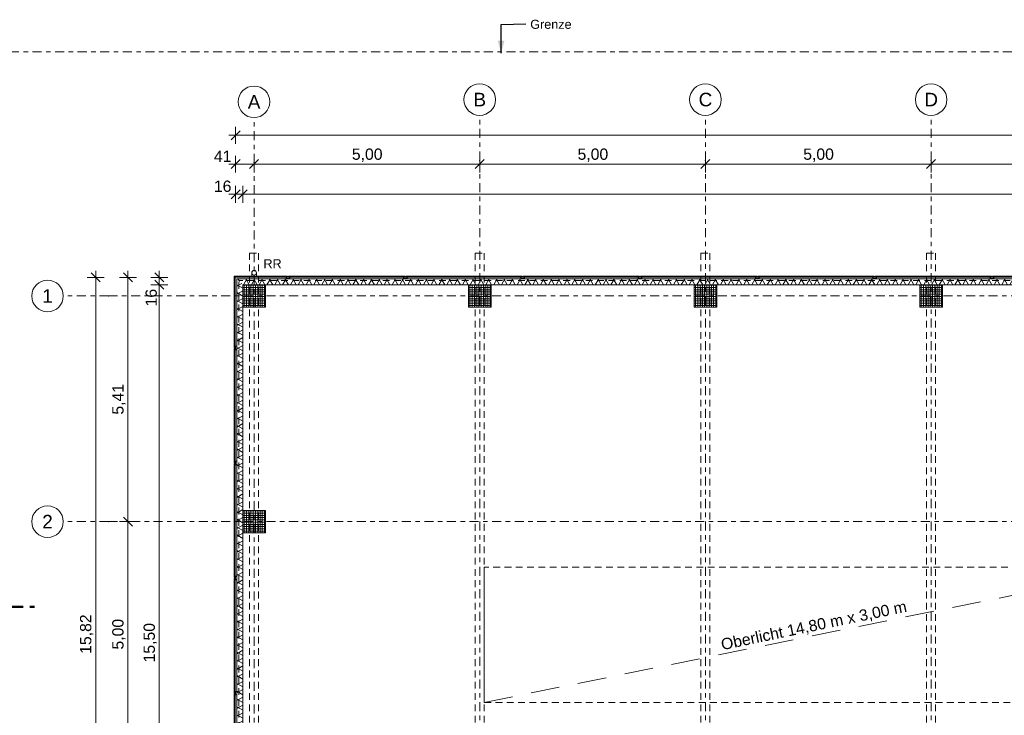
# Model space of a CAD drawing. Header units: metres. Extents: x -167 to 233, y -155 to 122.
# Tile 7 of 176: x 13 to 34, y 34 to 50. Entities that reach past the tile are written whole.
import ezdxf
from ezdxf.enums import TextEntityAlignment as Align

# ---------------------------------------------------------------- set-up
doc = ezdxf.new("R2010")
doc.units = ezdxf.units.M
doc.header["$MEASUREMENT"] = 0
for name, pattern in [('Achse', [0.4, 0.2, -0.1, 0, -0.1]), ('Raster', [0.4, 0.2, -0.1, 0, -0.1]), ('Schnittlinie', [0.6, 0.3, -0.15, 0, -0.15]), ('Strichlinie eng', [0.23, 0.15, -0.08]), ('Strichlinie weit', [1.058333, 0.635, -0.423333]), ('Strichlinie_ eng', [0.23, 0.15, -0.08]), ('Untersicht', [0.2, 0.15, -0.05])]:
    doc.linetypes.add(name, pattern=pattern)
for name, color, linetype in [('10 Fassade', 7, 'Continuous'), ('10 Stütze', 7, 'Continuous'), ('10 Wand außen', 7, 'Continuous'), ('20 Träger', 7, 'Continuous'), ('30 Dachentwässerung', 7, 'Continuous'), ('30 Dachfenster', 7, 'Continuous'), ('60 Grenzen', 7, 'Continuous'), ('70 Kanal', 7, 'Continuous'), ('90 Achsraster', 7, 'Continuous'), ('90 Allgemein Beschriftung', 7, 'Continuous'), ('94 Genehmigungsplanung Bemaßung', 7, 'Continuous'), ('98 Schnitt Marker', 7, 'Continuous')]:
    doc.layers.add(name, color=color, linetype=linetype)
doc.styles.add('ERSTELLTER_STIL_1', font='arial.ttf')
doc.styles.add('ERSTELLTER_STIL_2', font='arial.ttf')
doc.styles.add('ERSTELLTER_STIL_3', font='ARIALUNI.ttf')
doc.dimstyles.new('ERSTELLTER_STIL__1', dxfattribs={"dimtxt": 0.25, "dimasz": 0.19, "dimexe": 0.18, "dimexo": 0.1, "dimgap": 0, "dimtad": 1, "dimtih": 1, "dimtoh": 1, "dimzin": 0, "dimdsep": 46, "dimtxsty": 'ERSTELLTER_STIL_1', "dimblk": 'ARROWHEAD_6', "dimblk1": 'ARROWHEAD_6', "dimblk2": 'ARROWHEAD_6', "dimcen": 0.09, "dimclrd": 7, "dimclre": 7, "dimclrt": 7, "dimazin": 0, "dimtfac": 1, "dimtdec": 4, "dimtmove": 0, "dimatfit": 3, "dimfxl": 1, "dimtolj": 1, "dimtzin": 0, "dimarcsym": 0})
doc.dimstyles.new('ERSTELLTER_STIL__2', dxfattribs={"dimtxt": 0.25, "dimasz": 0.19, "dimexe": 0.18, "dimexo": 0.1, "dimgap": 0, "dimtad": 1, "dimzin": 0, "dimdsep": 46, "dimtxsty": 'ERSTELLTER_STIL_1', "dimblk": 'ARROWHEAD_6', "dimblk1": 'ARROWHEAD_6', "dimblk2": 'ARROWHEAD_6', "dimcen": 0.09, "dimclrd": 7, "dimclre": 7, "dimclrt": 7, "dimazin": 0, "dimtfac": 1, "dimtdec": 4, "dimtmove": 0, "dimatfit": 3, "dimfxl": 1, "dimtolj": 1, "dimtzin": 0, "dimarcsym": 0})
doc.dimstyles.new('ERSTELLTER_STIL__3', dxfattribs={"dimtxt": 0.18, "dimasz": 0.2736, "dimexe": 0.18, "dimexo": 0.0625, "dimgap": 0, "dimtad": 0, "dimtih": 1, "dimtoh": 1, "dimdec": 4, "dimzin": 0, "dimdsep": 46, "dimcen": 0.09, "dimadec": 0, "dimazin": 0, "dimtfac": 1, "dimtdec": 4, "dimtmove": 0, "dimatfit": 3, "dimldrblk": 'ARROWHEAD_5', "dimfxl": 1, "dimtolj": 1, "dimtzin": 0, "dimarcsym": 0})
pattern_1 = [(0, (27236.132094, 33357.27905), (0, 0.05), []), (90, (27236.132094, 33357.27905), (-0.05, 0), [])]
pattern_2 = [(60, (0, 0), (-0.1299038, 0.075), []), (120, (0, 0), (0.1299038, 0.075), [])]

# ---------------------------------------------------------------- blocks, each defined once
blk = doc.blocks.new('Standard-Rastermarker_137')
at = {"layer": '90 Achsraster', "color": 14, "linetype": 'Raster', "lineweight": 18, "true_color": 0xa80000}
for q in [(0, 0), (24.731, 0)]:
    blk.add_line((1, 0), q, dxfattribs=at)
at = {"layer": '90 Achsraster', "color": 14, "linetype": 'Continuous', "lineweight": 18, "true_color": 0xa80000, "flags": 128}
blk.add_lwpolyline([(0, 0, 1), (-0.7, 0, 1)], format="xyb", close=True, dxfattribs=at)
at = {"layer": '90 Achsraster', "color": 14, "linetype": 'Raster', "lineweight": 18, "true_color": 0xa80000}
blk.add_point((1, 0), dxfattribs=at)
blk.add_point((1, 0), dxfattribs=at)
at = {"layer": '90 Achsraster', "color": 14, "lineweight": 18, "true_color": 0xa80000, "style": 'ERSTELLTER_STIL_2'}
for tag, p in [('AC_MarkerText_1_0', (-0.569, -0.069)), ('AC_MarkerText_1_1', (25.862, -0.069))]:
    blk.add_attdef(tag, text='', height=0.3, rotation=90, dxfattribs=at).set_placement(p, align=Align.TOP_CENTER)
blk = doc.blocks.new('Standard-Rastermarker_138')
at = {"layer": '90 Achsraster', "color": 14, "linetype": 'Raster', "lineweight": 18, "true_color": 0xa80000}
for q in [(0, 0), (24.681, 0)]:
    blk.add_line((1, 0), q, dxfattribs=at)
at = {"layer": '90 Achsraster', "color": 14, "linetype": 'Continuous', "lineweight": 18, "true_color": 0xa80000, "flags": 128}
blk.add_lwpolyline([(0, 0, 1), (-0.7, 0, 1)], format="xyb", close=True, dxfattribs=at)
at = {"layer": '90 Achsraster', "color": 14, "linetype": 'Raster', "lineweight": 18, "true_color": 0xa80000}
blk.add_point((1, 0), dxfattribs=at)
blk.add_point((1, 0), dxfattribs=at)
at = {"layer": '90 Achsraster', "color": 14, "lineweight": 18, "true_color": 0xa80000, "style": 'ERSTELLTER_STIL_2'}
for tag, p in [('AC_MarkerText_1_0', (-0.569, -0.069)), ('AC_MarkerText_1_1', (25.812, -0.069))]:
    blk.add_attdef(tag, text='', height=0.3, rotation=90, dxfattribs=at).set_placement(p, align=Align.TOP_CENTER)
blk = doc.blocks.new('Standard-Rastermarker_139')
at = {"layer": '90 Achsraster', "color": 14, "linetype": 'Raster', "lineweight": 18, "true_color": 0xa80000}
for q in [(0, 0), (45.443, 0)]:
    blk.add_line((1, 0), q, dxfattribs=at)
at = {"layer": '90 Achsraster', "color": 14, "linetype": 'Continuous', "lineweight": 18, "true_color": 0xa80000, "flags": 128}
blk.add_lwpolyline([(0, 0, 1), (-0.7, 0, 1)], format="xyb", close=True, dxfattribs=at)
at = {"layer": '90 Achsraster', "color": 14, "linetype": 'Raster', "lineweight": 18, "true_color": 0xa80000}
blk.add_point((1, 0), dxfattribs=at)
blk.add_point((1, 0), dxfattribs=at)
at = {"layer": '90 Achsraster', "color": 14, "lineweight": 18, "true_color": 0xa80000, "style": 'ERSTELLTER_STIL_2'}
for tag, p in [('AC_MarkerText_1_0', (-0.35, 0.15)), ('AC_MarkerText_1_1', (46.793, 0.15))]:
    blk.add_attdef(tag, text='', height=0.3, dxfattribs=at).set_placement(p, align=Align.TOP_CENTER)
blk = doc.blocks.new('Rechteck Raster Kassetten Fassade - ACB_3')
at = {"layer": '10 Fassade', "linetype": 'Continuous', "lineweight": 0, "true_color": 0x9e9e9e}
for points in [[(-0.19, 0.19), (-0.17, 0.17), (1.39, 0.17), (1.39, 0.19)], [(1.41, 0.19), (1.41, 0.17), (3.94, 0.17), (3.94, 0.19)], [(3.96, 0.19), (3.96, 0.17), (6.49, 0.17), (6.49, 0.19)], [(6.51, 0.19), (6.51, 0.17), (9.04, 0.17), (9.04, 0.19)], [(9.06, 0.19), (9.06, 0.17), (11.59, 0.17), (11.59, 0.19)]]:
    blk.add_hatch(color=253, dxfattribs=at).paths.add_polyline_path(points)
at = {"layer": '10 Fassade', "linetype": 'Continuous', "lineweight": 18}
h = blk.add_hatch(dxfattribs=at)
h.set_pattern_fill('Dämmung__weich_0001', color=8, style=0, pattern_type=2)
h.set_pattern_definition(pattern_2)
h.paths.add_polyline_path([(0, 0), (15.5, 0), (15.63, 0.13), (-0.13, 0.13)])
at = {"layer": '10 Fassade', "linetype": 'Continuous', "lineweight": 0, "true_color": 0x9e9e9e}
h = blk.add_hatch(color=253, dxfattribs=at)
h.paths.add_polyline_path([(1.44, 0.13), (1.44, 0.17), (1.36, 0.17), (1.36, 0.13)])
h.paths.add_polyline_path([(1.365, 0.165), (1.435, 0.165), (1.435, 0.135), (1.365, 0.135)], flags=0)
h = blk.add_hatch(color=253, dxfattribs=at)
h.paths.add_polyline_path([(3.99, 0.13), (3.99, 0.17), (3.91, 0.17), (3.91, 0.13)])
h.paths.add_polyline_path([(3.915, 0.165), (3.985, 0.165), (3.985, 0.135), (3.915, 0.135)], flags=0)
h = blk.add_hatch(color=253, dxfattribs=at)
h.paths.add_polyline_path([(6.54, 0.13), (6.54, 0.17), (6.46, 0.17), (6.46, 0.13)])
h.paths.add_polyline_path([(6.465, 0.165), (6.535, 0.165), (6.535, 0.135), (6.465, 0.135)], flags=0)
h = blk.add_hatch(color=253, dxfattribs=at)
h.paths.add_polyline_path([(9.09, 0.13), (9.09, 0.17), (9.01, 0.17), (9.01, 0.13)])
h.paths.add_polyline_path([(9.015, 0.165), (9.085, 0.165), (9.085, 0.135), (9.015, 0.135)], flags=0)
at = {"layer": '10 Fassade', "color": 7, "linetype": 'Continuous', "lineweight": 13}
for p, q in [((1.39, 0.19), (-0.19, 0.19)), ((-0.19, 0.19), (-0.17, 0.17)), ((1.39, 0.19), (-0.19, 0.19)), ((-0.19, 0.19), (-0.17, 0.17)), ((-0.17, 0.17), (1.39, 0.17)), ((-0.17, 0.17), (1.39, 0.17)), ((15.63, 0.13), (-0.13, 0.13)), ((0, 0), (15.5, 0)), ((1.44, 0.17), (1.36, 0.17)), ((1.36, 0.17), (1.36, 0.13)), ((1.44, 0.17), (1.36, 0.17)), ((1.36, 0.17), (1.36, 0.13)), ((1.44, 0.13), (1.36, 0.13)), ((1.44, 0.13), (1.36, 0.13)), ((1.365, 0.165), (1.365, 0.135)), ((1.435, 0.165), (1.365, 0.165)), ((1.365, 0.165), (1.365, 0.135)), ((1.435, 0.165), (1.365, 0.165)), ((1.435, 0.135), (1.365, 0.135)), ((1.435, 0.135), (1.365, 0.135)), ((1.39, 0.17), (1.39, 0.19)), ((1.39, 0.17), (1.39, 0.19)), ((3.94, 0.19), (1.41, 0.19)), ((1.41, 0.19), (1.41, 0.17)), ((3.94, 0.19), (1.41, 0.19)), ((1.41, 0.19), (1.41, 0.17)), ((1.41, 0.17), (3.94, 0.17)), ((1.41, 0.17), (3.94, 0.17)), ((1.435, 0.165), (1.435, 0.135)), ((1.435, 0.165), (1.435, 0.135)), ((1.44, 0.17), (1.44, 0.13)), ((1.44, 0.17), (1.44, 0.13)), ((3.99, 0.17), (3.91, 0.17)), ((3.91, 0.17), (3.91, 0.13)), ((3.99, 0.17), (3.91, 0.17)), ((3.91, 0.17), (3.91, 0.13)), ((3.99, 0.13), (3.91, 0.13)), ((3.99, 0.13), (3.91, 0.13)), ((3.915, 0.165), (3.915, 0.135)), ((3.985, 0.165), (3.915, 0.165)), ((3.915, 0.165), (3.915, 0.135)), ((3.985, 0.165), (3.915, 0.165)), ((3.985, 0.135), (3.915, 0.135)), ((3.985, 0.135), (3.915, 0.135)), ((3.94, 0.17), (3.94, 0.19)), ((3.94, 0.17), (3.94, 0.19)), ((6.49, 0.19), (3.96, 0.19)), ((3.96, 0.19), (3.96, 0.17)), ((6.49, 0.19), (3.96, 0.19)), ((3.96, 0.19), (3.96, 0.17)), ((3.96, 0.17), (6.49, 0.17)), ((3.96, 0.17), (6.49, 0.17)), ((3.985, 0.165), (3.985, 0.135)), ((3.985, 0.165), (3.985, 0.135)), ((3.99, 0.17), (3.99, 0.13)), ((3.99, 0.17), (3.99, 0.13)), ((6.54, 0.17), (6.46, 0.17)), ((6.46, 0.17), (6.46, 0.13)), ((6.54, 0.17), (6.46, 0.17)), ((6.46, 0.17), (6.46, 0.13)), ((6.54, 0.13), (6.46, 0.13)), ((6.54, 0.13), (6.46, 0.13)), ((6.465, 0.165), (6.465, 0.135)), ((6.535, 0.165), (6.465, 0.165)), ((6.465, 0.165), (6.465, 0.135)), ((6.535, 0.165), (6.465, 0.165)), ((6.535, 0.135), (6.465, 0.135)), ((6.535, 0.135), (6.465, 0.135)), ((6.49, 0.17), (6.49, 0.19)), ((6.49, 0.17), (6.49, 0.19)), ((9.04, 0.19), (6.51, 0.19)), ((6.51, 0.19), (6.51, 0.17)), ((9.04, 0.19), (6.51, 0.19)), ((6.51, 0.19), (6.51, 0.17)), ((6.51, 0.17), (9.04, 0.17)), ((6.51, 0.17), (9.04, 0.17)), ((6.535, 0.165), (6.535, 0.135)), ((6.535, 0.165), (6.535, 0.135)), ((6.54, 0.17), (6.54, 0.13)), ((6.54, 0.17), (6.54, 0.13)), ((9.09, 0.17), (9.01, 0.17)), ((9.01, 0.17), (9.01, 0.13)), ((9.09, 0.17), (9.01, 0.17)), ((9.01, 0.17), (9.01, 0.13)), ((9.09, 0.13), (9.01, 0.13)), ((9.09, 0.13), (9.01, 0.13)), ((9.015, 0.165), (9.015, 0.135)), ((9.085, 0.165), (9.015, 0.165)), ((9.015, 0.165), (9.015, 0.135)), ((9.085, 0.165), (9.015, 0.165)), ((9.085, 0.135), (9.015, 0.135)), ((9.085, 0.135), (9.015, 0.135)), ((9.04, 0.17), (9.04, 0.19)), ((9.04, 0.17), (9.04, 0.19)), ((11.59, 0.19), (9.06, 0.19)), ((9.06, 0.19), (9.06, 0.17)), ((11.59, 0.19), (9.06, 0.19)), ((9.06, 0.19), (9.06, 0.17)), ((9.06, 0.17), (11.59, 0.17)), ((9.06, 0.17), (11.59, 0.17)), ((9.085, 0.165), (9.085, 0.135)), ((9.085, 0.165), (9.085, 0.135)), ((9.09, 0.17), (9.09, 0.13)), ((9.09, 0.17), (9.09, 0.13))]:
    blk.add_line(p, q, dxfattribs=at)
at = {"layer": '10 Fassade', "color": 7, "linetype": 'Strichlinie eng', "lineweight": 13}
blk.add_line((15.59, 0.09), (-0.09, 0.09), dxfattribs=at)
blk = doc.blocks.new('Fallrohr 27')
at = {"layer": '30 Dachentwässerung', "color": 7, "linetype": 'Continuous', "lineweight": 13, "flags": 128}
for points in [[(-0.09, 0.05), (-0.0502, 0.05), (-0.0502, -0.05, 1), (0.0502, -0.05), (0.0502, 0.05), (0.09, 0.05), (0.09, 0.048), (0.052, 0.048), (0.052, -0.05, -1), (-0.052, -0.05), (-0.052, 0.048), (-0.09, 0.048)], [(-0.09, 0.05), (-0.0502, 0.05), (-0.0502, -0.05, 1), (0.0502, -0.05), (0.0502, 0.05), (0.09, 0.05), (0.09, 0.048), (0.052, 0.048), (0.052, -0.05, -1), (-0.052, -0.05), (-0.052, 0.048), (-0.09, 0.048)], [(-0.09, 0.05), (-0.0502, 0.05), (-0.0502, -0.05, 1), (0.0502, -0.05), (0.0502, 0.05), (0.09, 0.05), (0.09, 0.048), (0.052, 0.048), (0.052, -0.05, -1), (-0.052, -0.05), (-0.052, 0.048), (-0.09, 0.048)], [(0.05, -0.05, 1), (-0.05, -0.05, 1)]]:
    blk.add_lwpolyline(points, format="xyb", close=True, dxfattribs=at)
blk = doc.blocks.new('Rechteck Raster Kassetten Fassade - ACB_6')
at = {"layer": '10 Fassade', "linetype": 'Continuous', "lineweight": 0, "true_color": 0x9e9e9e}
for points in [[(0.99, 0.17), (0.99, 0.19), (-0.19, 0.19), (-0.17, 0.17)], [(3.59, 0.17), (3.59, 0.19), (1.01, 0.19), (1.01, 0.17)], [(6.19, 0.17), (6.19, 0.19), (3.61, 0.19), (3.61, 0.17)], [(8.79, 0.17), (8.79, 0.19), (6.21, 0.19), (6.21, 0.17)], [(11.39, 0.17), (11.39, 0.19), (8.81, 0.19), (8.81, 0.17)], [(13.99, 0.17), (13.99, 0.19), (11.41, 0.19), (11.41, 0.17)], [(16.59, 0.17), (16.59, 0.19), (14.01, 0.19), (14.01, 0.17)], [(19.19, 0.17), (19.19, 0.19), (16.61, 0.19), (16.61, 0.17)], [(20.25, 0.17), (20.25, 0.19), (19.21, 0.19), (19.21, 0.17)]]:
    blk.add_hatch(color=253, dxfattribs=at).paths.add_polyline_path(points)
at = {"layer": '10 Fassade', "linetype": 'Continuous', "lineweight": 18}
h = blk.add_hatch(dxfattribs=at)
h.set_pattern_fill('Dämmung__weich_0001', color=8, style=0, pattern_type=2)
h.set_pattern_definition(pattern_2)
h.paths.add_polyline_path([(0, 0), (20.25, 0), (20.25, 0.13), (-0.13, 0.13)])
at = {"layer": '10 Fassade', "linetype": 'Continuous', "lineweight": 0, "true_color": 0x9e9e9e}
h = blk.add_hatch(color=253, dxfattribs=at)
h.paths.add_polyline_path([(1.04, 0.13), (1.04, 0.17), (0.96, 0.17), (0.96, 0.13)])
h.paths.add_polyline_path([(0.965, 0.165), (1.035, 0.165), (1.035, 0.135), (0.965, 0.135)], flags=0)
h = blk.add_hatch(color=253, dxfattribs=at)
h.paths.add_polyline_path([(3.64, 0.13), (3.64, 0.17), (3.56, 0.17), (3.56, 0.13)])
h.paths.add_polyline_path([(3.565, 0.165), (3.635, 0.165), (3.635, 0.135), (3.565, 0.135)], flags=0)
h = blk.add_hatch(color=253, dxfattribs=at)
h.paths.add_polyline_path([(6.24, 0.13), (6.24, 0.17), (6.16, 0.17), (6.16, 0.13)])
h.paths.add_polyline_path([(6.165, 0.165), (6.235, 0.165), (6.235, 0.135), (6.165, 0.135)], flags=0)
h = blk.add_hatch(color=253, dxfattribs=at)
h.paths.add_polyline_path([(8.84, 0.13), (8.84, 0.17), (8.76, 0.17), (8.76, 0.13)])
h.paths.add_polyline_path([(8.765, 0.165), (8.835, 0.165), (8.835, 0.135), (8.765, 0.135)], flags=0)
h = blk.add_hatch(color=253, dxfattribs=at)
h.paths.add_polyline_path([(11.44, 0.13), (11.44, 0.17), (11.36, 0.17), (11.36, 0.13)])
h.paths.add_polyline_path([(11.365, 0.165), (11.435, 0.165), (11.435, 0.135), (11.365, 0.135)], flags=0)
h = blk.add_hatch(color=253, dxfattribs=at)
h.paths.add_polyline_path([(14.04, 0.13), (14.04, 0.17), (13.96, 0.17), (13.96, 0.13)])
h.paths.add_polyline_path([(13.965, 0.165), (14.035, 0.165), (14.035, 0.135), (13.965, 0.135)], flags=0)
h = blk.add_hatch(color=253, dxfattribs=at)
h.paths.add_polyline_path([(16.64, 0.13), (16.64, 0.17), (16.56, 0.17), (16.56, 0.13)])
h.paths.add_polyline_path([(16.565, 0.165), (16.635, 0.165), (16.635, 0.135), (16.565, 0.135)], flags=0)
h = blk.add_hatch(color=253, dxfattribs=at)
h.paths.add_polyline_path([(19.24, 0.13), (19.24, 0.17), (19.16, 0.17), (19.16, 0.13)])
h.paths.add_polyline_path([(19.165, 0.165), (19.235, 0.165), (19.235, 0.135), (19.165, 0.135)], flags=0)
at = {"layer": '10 Fassade', "color": 7, "linetype": 'Continuous', "lineweight": 13}
for p, q in [((0.99, 0.19), (-0.19, 0.19)), ((-0.17, 0.17), (-0.19, 0.19)), ((0.99, 0.19), (-0.19, 0.19)), ((-0.17, 0.17), (-0.19, 0.19)), ((0.99, 0.17), (-0.17, 0.17)), ((0.99, 0.17), (-0.17, 0.17)), ((20.25, 0.13), (-0.13, 0.13)), ((0, 0), (20.25, 0)), ((1.04, 0.17), (0.96, 0.17)), ((0.96, 0.17), (0.96, 0.13)), ((1.04, 0.17), (0.96, 0.17)), ((0.96, 0.17), (0.96, 0.13)), ((1.04, 0.13), (0.96, 0.13)), ((1.04, 0.13), (0.96, 0.13)), ((0.965, 0.165), (0.965, 0.135)), ((1.035, 0.165), (0.965, 0.165)), ((0.965, 0.165), (0.965, 0.135)), ((1.035, 0.165), (0.965, 0.165)), ((1.035, 0.135), (0.965, 0.135)), ((1.035, 0.135), (0.965, 0.135)), ((0.99, 0.19), (0.99, 0.17)), ((0.99, 0.19), (0.99, 0.17)), ((3.59, 0.19), (1.01, 0.19)), ((1.01, 0.19), (1.01, 0.17)), ((3.59, 0.19), (1.01, 0.19)), ((1.01, 0.19), (1.01, 0.17)), ((3.59, 0.17), (1.01, 0.17)), ((3.59, 0.17), (1.01, 0.17)), ((1.035, 0.165), (1.035, 0.135)), ((1.035, 0.165), (1.035, 0.135)), ((1.04, 0.17), (1.04, 0.13)), ((1.04, 0.17), (1.04, 0.13)), ((3.64, 0.17), (3.56, 0.17)), ((3.56, 0.17), (3.56, 0.13)), ((3.64, 0.17), (3.56, 0.17)), ((3.56, 0.17), (3.56, 0.13)), ((3.64, 0.13), (3.56, 0.13)), ((3.64, 0.13), (3.56, 0.13)), ((3.565, 0.165), (3.565, 0.135)), ((3.635, 0.165), (3.565, 0.165)), ((3.565, 0.165), (3.565, 0.135)), ((3.635, 0.165), (3.565, 0.165)), ((3.635, 0.135), (3.565, 0.135)), ((3.635, 0.135), (3.565, 0.135)), ((3.59, 0.19), (3.59, 0.17)), ((3.59, 0.19), (3.59, 0.17)), ((6.19, 0.19), (3.61, 0.19)), ((3.61, 0.19), (3.61, 0.17)), ((6.19, 0.19), (3.61, 0.19)), ((3.61, 0.19), (3.61, 0.17)), ((6.19, 0.17), (3.61, 0.17)), ((6.19, 0.17), (3.61, 0.17)), ((3.635, 0.165), (3.635, 0.135)), ((3.635, 0.165), (3.635, 0.135)), ((3.64, 0.17), (3.64, 0.13)), ((3.64, 0.17), (3.64, 0.13)), ((6.24, 0.17), (6.16, 0.17)), ((6.16, 0.17), (6.16, 0.13)), ((6.24, 0.17), (6.16, 0.17)), ((6.16, 0.17), (6.16, 0.13)), ((6.24, 0.13), (6.16, 0.13)), ((6.24, 0.13), (6.16, 0.13)), ((6.165, 0.165), (6.165, 0.135)), ((6.235, 0.165), (6.165, 0.165)), ((6.165, 0.165), (6.165, 0.135)), ((6.235, 0.165), (6.165, 0.165)), ((6.235, 0.135), (6.165, 0.135)), ((6.235, 0.135), (6.165, 0.135)), ((6.19, 0.19), (6.19, 0.17)), ((6.19, 0.19), (6.19, 0.17)), ((8.79, 0.19), (6.21, 0.19)), ((6.21, 0.19), (6.21, 0.17)), ((8.79, 0.19), (6.21, 0.19)), ((6.21, 0.19), (6.21, 0.17)), ((8.79, 0.17), (6.21, 0.17)), ((8.79, 0.17), (6.21, 0.17)), ((6.235, 0.165), (6.235, 0.135)), ((6.235, 0.165), (6.235, 0.135)), ((6.24, 0.17), (6.24, 0.13)), ((6.24, 0.17), (6.24, 0.13)), ((8.84, 0.17), (8.76, 0.17)), ((8.76, 0.17), (8.76, 0.13)), ((8.84, 0.17), (8.76, 0.17)), ((8.76, 0.17), (8.76, 0.13)), ((8.84, 0.13), (8.76, 0.13)), ((8.84, 0.13), (8.76, 0.13)), ((8.765, 0.165), (8.765, 0.135)), ((8.835, 0.165), (8.765, 0.165)), ((8.765, 0.165), (8.765, 0.135)), ((8.835, 0.165), (8.765, 0.165)), ((8.835, 0.135), (8.765, 0.135)), ((8.835, 0.135), (8.765, 0.135)), ((8.79, 0.19), (8.79, 0.17)), ((8.79, 0.19), (8.79, 0.17)), ((11.39, 0.19), (8.81, 0.19)), ((8.81, 0.19), (8.81, 0.17)), ((11.39, 0.19), (8.81, 0.19)), ((8.81, 0.19), (8.81, 0.17)), ((11.39, 0.17), (8.81, 0.17)), ((11.39, 0.17), (8.81, 0.17)), ((8.835, 0.165), (8.835, 0.135)), ((8.835, 0.165), (8.835, 0.135)), ((8.84, 0.17), (8.84, 0.13)), ((8.84, 0.17), (8.84, 0.13)), ((11.44, 0.17), (11.36, 0.17)), ((11.36, 0.17), (11.36, 0.13)), ((11.44, 0.17), (11.36, 0.17)), ((11.36, 0.17), (11.36, 0.13)), ((11.44, 0.13), (11.36, 0.13)), ((11.44, 0.13), (11.36, 0.13)), ((11.365, 0.165), (11.365, 0.135)), ((11.435, 0.165), (11.365, 0.165)), ((11.365, 0.165), (11.365, 0.135)), ((11.435, 0.165), (11.365, 0.165)), ((11.435, 0.135), (11.365, 0.135)), ((11.435, 0.135), (11.365, 0.135)), ((11.39, 0.19), (11.39, 0.17)), ((11.39, 0.19), (11.39, 0.17)), ((13.99, 0.19), (11.41, 0.19)), ((11.41, 0.19), (11.41, 0.17)), ((13.99, 0.19), (11.41, 0.19)), ((11.41, 0.19), (11.41, 0.17)), ((13.99, 0.17), (11.41, 0.17)), ((13.99, 0.17), (11.41, 0.17)), ((11.435, 0.165), (11.435, 0.135)), ((11.435, 0.165), (11.435, 0.135)), ((11.44, 0.17), (11.44, 0.13)), ((11.44, 0.17), (11.44, 0.13)), ((14.04, 0.17), (13.96, 0.17)), ((13.96, 0.17), (13.96, 0.13)), ((14.04, 0.17), (13.96, 0.17)), ((13.96, 0.17), (13.96, 0.13)), ((14.04, 0.13), (13.96, 0.13)), ((14.04, 0.13), (13.96, 0.13)), ((13.965, 0.165), (13.965, 0.135)), ((14.035, 0.165), (13.965, 0.165)), ((13.965, 0.165), (13.965, 0.135)), ((14.035, 0.165), (13.965, 0.165)), ((14.035, 0.135), (13.965, 0.135)), ((14.035, 0.135), (13.965, 0.135)), ((13.99, 0.19), (13.99, 0.17)), ((13.99, 0.19), (13.99, 0.17)), ((16.59, 0.19), (14.01, 0.19)), ((14.01, 0.19), (14.01, 0.17)), ((16.59, 0.19), (14.01, 0.19)), ((14.01, 0.19), (14.01, 0.17)), ((16.59, 0.17), (14.01, 0.17)), ((16.59, 0.17), (14.01, 0.17)), ((14.035, 0.165), (14.035, 0.135)), ((14.035, 0.165), (14.035, 0.135)), ((14.04, 0.17), (14.04, 0.13)), ((14.04, 0.17), (14.04, 0.13)), ((16.64, 0.17), (16.56, 0.17)), ((16.56, 0.17), (16.56, 0.13)), ((16.64, 0.17), (16.56, 0.17)), ((16.56, 0.17), (16.56, 0.13)), ((16.64, 0.13), (16.56, 0.13)), ((16.64, 0.13), (16.56, 0.13)), ((16.565, 0.165), (16.565, 0.135)), ((16.635, 0.165), (16.565, 0.165)), ((16.565, 0.165), (16.565, 0.135)), ((16.635, 0.165), (16.565, 0.165)), ((16.635, 0.135), (16.565, 0.135)), ((16.635, 0.135), (16.565, 0.135)), ((16.59, 0.19), (16.59, 0.17)), ((16.59, 0.19), (16.59, 0.17)), ((19.19, 0.19), (16.61, 0.19)), ((16.61, 0.19), (16.61, 0.17)), ((19.19, 0.19), (16.61, 0.19)), ((16.61, 0.19), (16.61, 0.17)), ((19.19, 0.17), (16.61, 0.17)), ((19.19, 0.17), (16.61, 0.17)), ((16.635, 0.165), (16.635, 0.135)), ((16.635, 0.165), (16.635, 0.135)), ((16.64, 0.17), (16.64, 0.13)), ((16.64, 0.17), (16.64, 0.13)), ((19.24, 0.17), (19.16, 0.17)), ((19.16, 0.17), (19.16, 0.13)), ((19.24, 0.17), (19.16, 0.17)), ((19.16, 0.17), (19.16, 0.13)), ((19.24, 0.13), (19.16, 0.13)), ((19.24, 0.13), (19.16, 0.13)), ((19.165, 0.165), (19.165, 0.135)), ((19.235, 0.165), (19.165, 0.165)), ((19.165, 0.165), (19.165, 0.135)), ((19.235, 0.165), (19.165, 0.165)), ((19.235, 0.135), (19.165, 0.135)), ((19.235, 0.135), (19.165, 0.135)), ((19.19, 0.19), (19.19, 0.17)), ((19.19, 0.19), (19.19, 0.17)), ((20.25, 0.19), (19.21, 0.19)), ((19.21, 0.19), (19.21, 0.17)), ((20.25, 0.19), (19.21, 0.19)), ((19.21, 0.19), (19.21, 0.17)), ((20.25, 0.17), (19.21, 0.17)), ((20.25, 0.17), (19.21, 0.17)), ((19.235, 0.165), (19.235, 0.135)), ((19.235, 0.165), (19.235, 0.135)), ((19.24, 0.17), (19.24, 0.13)), ((19.24, 0.17), (19.24, 0.13)), ((20.25, 0.19), (20.25, 0.17)), ((20.25, 0.19), (20.25, 0.17))]:
    blk.add_line(p, q, dxfattribs=at)
at = {"layer": '10 Fassade', "color": 7, "linetype": 'Strichlinie eng', "lineweight": 13}
blk.add_line((20.25, 0.09), (-0.09, 0.09), dxfattribs=at)
blk = doc.blocks.new('*D233', base_point=(27236.132, 33357.279))
at = {"layer": '94 Genehmigungsplanung Bemaßung', "color": 7, "linetype": 'Continuous', "lineweight": 13}
for p, q in [((17.341, 46.962), (17.341, 47.337)), ((58.162, 46.962), (58.162, 47.337)), ((17.191, 47.15), (17.341, 47.15)), ((17.441, 47.25), (17.241, 47.05)), ((17.341, 47.15), (58.162, 47.15)), ((58.062, 47.05), (58.262, 47.25)), ((58.162, 47.15), (58.312, 47.15))]:
    blk.add_line(p, q, dxfattribs=at)
at = {"layer": '94 Genehmigungsplanung Bemaßung', "color": 7, "lineweight": 13, "insert": (37.323, 47.2), "char_height": 0.25, "attachment_point": 7, "style": 'ERSTELLTER_STIL_1'}
blk.add_mtext('\\A1;{\\pql;\\fArial|b0|i0|c0|p0;\\W1.000000;40,82}', dxfattribs=at)
blk = doc.blocks.new('ARROWHEAD_6')
at = {"color": 0, "linetype": 'Continuous', "lineweight": 0}
for p, q in [((0, 0), (-1, 0)), ((-0.5, -0.5), (0.5, 0.5))]:
    blk.add_line(p, q, dxfattribs=at)
blk = doc.blocks.new('*D234', base_point=(27236.132, 33357.279))
at = {"layer": '94 Genehmigungsplanung Bemaßung', "color": 7, "linetype": 'Continuous', "lineweight": 13}
for p, q in [((17.341, 46.323), (17.341, 46.698)), ((17.751, 46.323), (17.751, 46.698)), ((17.191, 46.511), (17.341, 46.511)), ((17.441, 46.611), (17.241, 46.411)), ((17.341, 46.511), (17.751, 46.511)), ((17.851, 46.611), (17.651, 46.411))]:
    blk.add_line(p, q, dxfattribs=at)
at = {"layer": '94 Genehmigungsplanung Bemaßung', "color": 7, "lineweight": 13, "insert": (16.86, 46.561), "char_height": 0.25, "attachment_point": 7, "style": 'ERSTELLTER_STIL_1'}
blk.add_mtext('\\A1;{\\pql;\\fArial|b0|i0|c0|p0;\\W1.000000;41}', dxfattribs=at)
blk = doc.blocks.new('*D235', base_point=(27236.132, 33357.279))
at = {"layer": '94 Genehmigungsplanung Bemaßung', "color": 7, "linetype": 'Continuous', "lineweight": 13}
for p, q in [((17.751, 46.323), (17.751, 46.698)), ((22.751, 46.323), (22.751, 46.698)), ((17.851, 46.611), (17.651, 46.411)), ((17.751, 46.511), (22.751, 46.511)), ((22.851, 46.611), (22.651, 46.411))]:
    blk.add_line(p, q, dxfattribs=at)
at = {"layer": '94 Genehmigungsplanung Bemaßung', "color": 7, "lineweight": 13, "insert": (19.917, 46.561), "char_height": 0.25, "attachment_point": 7, "style": 'ERSTELLTER_STIL_1'}
blk.add_mtext('\\A1;{\\pql;\\fArial|b0|i0|c0|p0;\\W1.000000;5,00}', dxfattribs=at)
blk = doc.blocks.new('*D236', base_point=(27236.132, 33357.279))
at = {"layer": '94 Genehmigungsplanung Bemaßung', "color": 7, "linetype": 'Continuous', "lineweight": 13}
for p, q in [((22.751, 46.323), (22.751, 46.698)), ((27.751, 46.323), (27.751, 46.698)), ((22.851, 46.611), (22.651, 46.411)), ((22.751, 46.511), (27.751, 46.511)), ((27.851, 46.611), (27.651, 46.411))]:
    blk.add_line(p, q, dxfattribs=at)
at = {"layer": '94 Genehmigungsplanung Bemaßung', "color": 7, "lineweight": 13, "insert": (24.917, 46.561), "char_height": 0.25, "attachment_point": 7, "style": 'ERSTELLTER_STIL_1'}
blk.add_mtext('\\A1;{\\pql;\\fArial|b0|i0|c0|p0;\\W1.000000;5,00}', dxfattribs=at)
blk = doc.blocks.new('*D237', base_point=(27236.132, 33357.279))
at = {"layer": '94 Genehmigungsplanung Bemaßung', "color": 7, "linetype": 'Continuous', "lineweight": 13}
for p, q in [((27.751, 46.323), (27.751, 46.698)), ((32.751, 46.323), (32.751, 46.698)), ((27.851, 46.611), (27.651, 46.411)), ((27.751, 46.511), (32.751, 46.511)), ((32.851, 46.611), (32.651, 46.411))]:
    blk.add_line(p, q, dxfattribs=at)
at = {"layer": '94 Genehmigungsplanung Bemaßung', "color": 7, "lineweight": 13, "insert": (29.917, 46.561), "char_height": 0.25, "attachment_point": 7, "style": 'ERSTELLTER_STIL_1'}
blk.add_mtext('\\A1;{\\pql;\\fArial|b0|i0|c0|p0;\\W1.000000;5,00}', dxfattribs=at)
blk = doc.blocks.new('*D238', base_point=(27236.132, 33357.279))
at = {"layer": '94 Genehmigungsplanung Bemaßung', "color": 7, "linetype": 'Continuous', "lineweight": 13}
for p, q in [((32.751, 46.323), (32.751, 46.698)), ((37.751, 46.323), (37.751, 46.698)), ((32.851, 46.611), (32.651, 46.411)), ((32.751, 46.511), (37.751, 46.511)), ((37.851, 46.611), (37.651, 46.411))]:
    blk.add_line(p, q, dxfattribs=at)
at = {"layer": '94 Genehmigungsplanung Bemaßung', "color": 7, "lineweight": 13, "insert": (34.917, 46.561), "char_height": 0.25, "attachment_point": 7, "style": 'ERSTELLTER_STIL_1'}
blk.add_mtext('\\A1;{\\pql;\\fArial|b0|i0|c0|p0;\\W1.000000;5,00}', dxfattribs=at)
blk = doc.blocks.new('*D244', base_point=(27236.132, 33357.279))
at = {"layer": '94 Genehmigungsplanung Bemaßung', "color": 7, "linetype": 'Continuous', "lineweight": 13}
for p, q in [((14.341, 43.9), (14.141, 44.1)), ((14.241, 44), (14.241, 44.15)), ((14.429, 44), (14.054, 44)), ((14.241, 28.18), (14.241, 44)), ((14.429, 28.18), (14.054, 28.18)), ((14.141, 28.28), (14.341, 28.08)), ((14.241, 28.03), (14.241, 28.18))]:
    blk.add_line(p, q, dxfattribs=at)
at = {"layer": '94 Genehmigungsplanung Bemaßung', "color": 7, "lineweight": 13, "insert": (14.191, 35.661), "char_height": 0.25, "attachment_point": 7, "rotation": 90, "style": 'ERSTELLTER_STIL_1'}
blk.add_mtext('\\A1;{\\pql;\\fArial|b0|i0|c0|p0;\\W1.000000;15,82}', dxfattribs=at)
blk = doc.blocks.new('*D253', base_point=(27236.132, 33357.279))
at = {"layer": '94 Genehmigungsplanung Bemaßung', "color": 7, "linetype": 'Continuous', "lineweight": 13}
for p, q in [((15.749, 43.74), (15.549, 43.94)), ((15.837, 43.84), (15.462, 43.84)), ((15.649, 28.34), (15.649, 43.84)), ((15.549, 28.44), (15.749, 28.24)), ((15.837, 28.34), (15.462, 28.34))]:
    blk.add_line(p, q, dxfattribs=at)
at = {"layer": '94 Genehmigungsplanung Bemaßung', "color": 7, "lineweight": 13, "char_height": 0.25, "attachment_point": 7, "rotation": 90, "style": 'ERSTELLTER_STIL_1'}
for s, insert in [('\\A1;{\\pql;\\fArial|b0|i0|c0|p0;\\W1.000000;16}', (15.599, 43.358)), ('\\A1;{\\pql;\\fArial|b0|i0|c0|p0;\\W1.000000;15,50}', (15.599, 35.47))]:
    blk.add_mtext(s, dxfattribs=dict(at, insert=insert))
blk = doc.blocks.new('*D254', base_point=(27236.132, 33357.279))
at = {"layer": '94 Genehmigungsplanung Bemaßung', "color": 7, "linetype": 'Continuous', "lineweight": 13}
for p, q in [((15.549, 44.1), (15.749, 43.9)), ((15.649, 44), (15.649, 44.15)), ((15.837, 44), (15.462, 44)), ((15.749, 43.74), (15.549, 43.94)), ((15.649, 43.84), (15.649, 44)), ((15.837, 43.84), (15.462, 43.84))]:
    blk.add_line(p, q, dxfattribs=at)
blk = doc.blocks.new('*D256', base_point=(27236.132, 33357.279))
at = {"layer": '94 Genehmigungsplanung Bemaßung', "color": 7, "linetype": 'Continuous', "lineweight": 13}
for p, q in [((17.341, 45.656), (17.341, 46.031)), ((17.501, 45.656), (17.501, 46.031)), ((17.191, 45.843), (17.341, 45.843)), ((17.441, 45.943), (17.241, 45.743)), ((17.341, 45.843), (17.501, 45.843)), ((17.601, 45.943), (17.401, 45.743))]:
    blk.add_line(p, q, dxfattribs=at)
at = {"layer": '94 Genehmigungsplanung Bemaßung', "color": 7, "lineweight": 13, "insert": (16.86, 45.893), "char_height": 0.25, "attachment_point": 7, "style": 'ERSTELLTER_STIL_1'}
blk.add_mtext('\\A1;{\\pql;\\fArial|b0|i0|c0|p0;\\W1.000000;16}', dxfattribs=at)
blk = doc.blocks.new('*D257', base_point=(27236.132, 33357.279))
at = {"layer": '94 Genehmigungsplanung Bemaßung', "color": 7, "linetype": 'Continuous', "lineweight": 13}
for p, q in [((17.501, 45.656), (17.501, 46.031)), ((58.002, 45.656), (58.002, 46.031)), ((17.601, 45.943), (17.401, 45.743)), ((17.501, 45.843), (58.002, 45.843)), ((57.902, 45.743), (58.102, 45.943))]:
    blk.add_line(p, q, dxfattribs=at)
at = {"layer": '94 Genehmigungsplanung Bemaßung', "color": 7, "lineweight": 13, "char_height": 0.25, "attachment_point": 7, "style": 'ERSTELLTER_STIL_1'}
for s, insert in [('\\A1;{\\pql;\\fArial|b0|i0|c0|p0;\\W1.000000;40,50}', (37.132, 45.893)), ('\\A1;{\\pql;\\fArial|b0|i0|c0|p0;\\W1.000000;16}', (57.521, 45.893))]:
    blk.add_mtext(s, dxfattribs=dict(at, insert=insert))
blk = doc.blocks.new('*D261', base_point=(27236.132, 33357.279))
at = {"layer": '94 Genehmigungsplanung Bemaßung', "color": 7, "linetype": 'Continuous', "lineweight": 13}
for p, q in [((14.855, 38.69), (15.055, 38.49)), ((15.142, 38.59), (14.767, 38.59)), ((14.955, 33.59), (14.955, 38.59)), ((14.855, 33.69), (15.055, 33.49)), ((15.142, 33.59), (14.767, 33.59))]:
    blk.add_line(p, q, dxfattribs=at)
at = {"layer": '94 Genehmigungsplanung Bemaßung', "color": 7, "lineweight": 13, "insert": (14.905, 35.756), "char_height": 0.25, "attachment_point": 7, "rotation": 90, "style": 'ERSTELLTER_STIL_1'}
blk.add_mtext('\\A1;{\\pql;\\fArial|b0|i0|c0|p0;\\W1.000000;5,00}', dxfattribs=at)
blk = doc.blocks.new('*D262', base_point=(27236.132, 33357.279))
at = {"layer": '94 Genehmigungsplanung Bemaßung', "color": 7, "linetype": 'Continuous', "lineweight": 13}
for p, q in [((15.055, 43.9), (14.855, 44.1)), ((14.955, 44), (14.955, 44.15)), ((15.142, 44), (14.767, 44)), ((14.955, 38.59), (14.955, 44)), ((14.855, 38.69), (15.055, 38.49)), ((15.142, 38.59), (14.767, 38.59))]:
    blk.add_line(p, q, dxfattribs=at)
at = {"layer": '94 Genehmigungsplanung Bemaßung', "color": 7, "lineweight": 13, "insert": (14.905, 40.961), "char_height": 0.25, "attachment_point": 7, "rotation": 90, "style": 'ERSTELLTER_STIL_1'}
blk.add_mtext('\\A1;{\\pql;\\fArial|b0|i0|c0|p0;\\W1.000000;5,41}', dxfattribs=at)
blk = doc.blocks.new('ARROWHEAD_5')
at = {"linetype": 'Continuous', "lineweight": 0}
blk.add_hatch(color=0, dxfattribs=at).paths.add_polyline_path([(-1, 0.2679), (0, 0), (-1, -0.2679)])
at = {"color": 0, "linetype": 'Continuous', "lineweight": 0}
blk.add_line((0, 0), (-1, 0), dxfattribs=at)
blk = doc.blocks.new('Standard-Rastermarker_151')
at = {"layer": '60 Grenzen', "color": 7, "linetype": 'Raster', "lineweight": 13}
blk.add_line((1, 0), (204.904, 0), dxfattribs=at)

msp = doc.modelspace()

# ---------------------------------------------------------------- hatches: boundary and pattern name
at = {"layer": '10 Stütze', "linetype": 'Continuous', "lineweight": 18}
h = msp.add_hatch(dxfattribs=at)
h.set_pattern_fill('Beton__Fertigteil_Träger_1D', color=8, style=0, pattern_type=2)
h.set_pattern_definition(pattern_1)
h.paths.add_polyline_path([(17.501, 43.84), (17.501, 43.34), (18.001, 43.34), (18.001, 43.84)])
h = msp.add_hatch(dxfattribs=at)
h.set_pattern_fill('Beton__Fertigteil_Träger_1D', color=8, style=0, pattern_type=2)
h.set_pattern_definition(pattern_1)
h.paths.add_polyline_path([(22.501, 43.84), (22.501, 43.34), (23.001, 43.34), (23.001, 43.84)])
h = msp.add_hatch(dxfattribs=at)
h.set_pattern_fill('Beton__Fertigteil_Träger_1D', color=8, style=0, pattern_type=2)
h.set_pattern_definition(pattern_1)
h.paths.add_polyline_path([(27.501, 43.84), (27.501, 43.34), (28.001, 43.34), (28.001, 43.84)])
h = msp.add_hatch(dxfattribs=at)
h.set_pattern_fill('Beton__Fertigteil_Träger_1D', color=8, style=0, pattern_type=2)
h.set_pattern_definition(pattern_1)
h.paths.add_polyline_path([(32.501, 43.84), (32.501, 43.34), (33.001, 43.34), (33.001, 43.84)])
h = msp.add_hatch(dxfattribs=at)
h.set_pattern_fill('Beton__Fertigteil_Stütze_B9', color=8, style=0, pattern_type=2)
h.set_pattern_definition(pattern_1)
h.paths.add_polyline_path([(17.501, 38.34), (18.001, 38.34), (18.001, 38.84), (17.501, 38.84)])

# ---------------------------------------------------------------- linework, layer by layer
at = {"color": 7, "linetype": 'Strichlinie_ eng', "lineweight": 13, "flags": 128}
msp.add_lwpolyline([(22.851, 34.585), (37.651, 34.585), (37.651, 37.585), (22.851, 37.585)], close=True, dxfattribs=at)
at = {"layer": '10 Stütze', "color": 7, "linetype": 'Continuous', "lineweight": 13, "flags": 128}
for points in [[(17.501, 43.84), (17.501, 43.34), (18.001, 43.34), (18.001, 43.84)], [(22.501, 43.84), (22.501, 43.34), (23.001, 43.34), (23.001, 43.84)], [(27.501, 43.84), (27.501, 43.34), (28.001, 43.34), (28.001, 43.84)], [(32.501, 43.84), (32.501, 43.34), (33.001, 43.34), (33.001, 43.84)], [(17.501, 38.34), (18.001, 38.34), (18.001, 38.84), (17.501, 38.84)]]:
    msp.add_lwpolyline(points, close=True, dxfattribs=at)
at = {"layer": '20 Träger', "color": 7, "linetype": 'Untersicht', "lineweight": 18}
for p, q in [((17.651, 44.54), (17.851, 44.54)), ((17.651, 27.64), (17.651, 44.54)), ((17.851, 27.64), (17.851, 44.54)), ((22.651, 44.54), (22.851, 44.54)), ((22.651, 27.64), (22.651, 44.54)), ((22.851, 27.64), (22.851, 44.54)), ((27.651, 44.54), (27.851, 44.54)), ((27.651, 27.64), (27.651, 44.54)), ((27.851, 27.64), (27.851, 44.54)), ((32.651, 44.54), (32.851, 44.54)), ((32.651, 27.64), (32.651, 44.54)), ((32.851, 27.64), (32.851, 44.54))]:
    msp.add_line(p, q, dxfattribs=at)
at = {"layer": '20 Träger', "color": 7, "linetype": 'Achse', "lineweight": 13}
for p, q in [((17.651, 43.84), (17.851, 43.84)), ((22.651, 43.84), (22.851, 43.84)), ((27.651, 43.84), (27.851, 43.84)), ((32.651, 43.84), (32.851, 43.84))]:
    msp.add_line(p, q, dxfattribs=at)
at = {"layer": '70 Kanal', "color": 7, "linetype": 'Strichlinie weit', "lineweight": 13}
msp.add_line((22.851, 34.585), (37.651, 37.585), dxfattribs=at)
at = {"layer": '98 Schnitt Marker', "color": 7, "linetype": 'Schnittlinie', "lineweight": 50}
msp.add_line((11.635, 36.705), (12.985, 36.705), dxfattribs=at)

# ---------------------------------------------------------------- block references
at = {"layer": '10 Fassade', "color": 7, "linetype": 'Continuous', "lineweight": 13, "xscale": -1, "rotation": 90}
msp.add_blockref('Rechteck Raster Kassetten Fassade - ACB_3', (17.501, 43.84), dxfattribs=at)
at = {"layer": '10 Fassade', "color": 7, "linetype": 'Continuous', "lineweight": 13}
msp.add_blockref('Rechteck Raster Kassetten Fassade - ACB_6', (17.501, 43.84), dxfattribs=at)
at = {"layer": '30 Dachentwässerung', "color": 7, "linetype": 'Continuous', "lineweight": 13, "rotation": 180}
msp.add_blockref('Fallrohr 27', (17.751, 44.054), dxfattribs=at)
at = {"layer": '60 Grenzen', "color": 7, "linetype": 'Continuous', "lineweight": 18}
msp.add_blockref('Standard-Rastermarker_151', (2.342, 48.999), dxfattribs=at)
at = {"layer": '90 Achsraster', "color": 7, "linetype": 'Continuous', "lineweight": 18}
ref = msp.add_blockref('Standard-Rastermarker_138', (17.751, 47.542), dxfattribs=dict(at, rotation=270))
ref.add_attrib('AC_MarkerText_1', 'A', dxfattribs={"color": 14, "lineweight": 18, "true_color": 0xa80000, "height": 0.3, "rotation": 360, "style": 'ERSTELLTER_STIL_2'}).set_placement((17.751, 48.042), align=Align.TOP_CENTER)
ref = msp.add_blockref('Standard-Rastermarker_137', (22.751, 47.592), dxfattribs=dict(at, rotation=270))
ref.add_attrib('AC_MarkerText_1', 'B', dxfattribs={"color": 14, "lineweight": 18, "true_color": 0xa80000, "height": 0.3, "rotation": 360, "style": 'ERSTELLTER_STIL_2'}).set_placement((22.751, 48.092), align=Align.TOP_CENTER)
ref = msp.add_blockref('Standard-Rastermarker_137', (27.751, 47.592), dxfattribs=dict(at, rotation=270))
ref.add_attrib('AC_MarkerText_1', 'C', dxfattribs={"color": 14, "lineweight": 18, "true_color": 0xa80000, "height": 0.3, "rotation": 360, "style": 'ERSTELLTER_STIL_2'}).set_placement((27.751, 48.092), align=Align.TOP_CENTER)
ref = msp.add_blockref('Standard-Rastermarker_137', (32.751, 47.592), dxfattribs=dict(at, rotation=270))
ref.add_attrib('AC_MarkerText_1', 'D', dxfattribs={"color": 14, "lineweight": 18, "true_color": 0xa80000, "height": 0.3, "rotation": 360, "style": 'ERSTELLTER_STIL_2'}).set_placement((32.751, 48.092), align=Align.TOP_CENTER)
ref = msp.add_blockref('Standard-Rastermarker_139', (13.524, 43.59), dxfattribs=at)
ref.add_attrib('AC_MarkerText_1', '1', dxfattribs={"color": 14, "lineweight": 18, "true_color": 0xa80000, "height": 0.3, "style": 'ERSTELLTER_STIL_2'}).set_placement((13.174, 43.74), align=Align.TOP_CENTER)
ref = msp.add_blockref('Standard-Rastermarker_139', (13.524, 38.59), dxfattribs=at)
ref.add_attrib('AC_MarkerText_1', '2', dxfattribs={"color": 14, "lineweight": 18, "true_color": 0xa80000, "height": 0.3, "style": 'ERSTELLTER_STIL_2'}).set_placement((13.174, 38.74), align=Align.TOP_CENTER)

# ---------------------------------------------------------------- texts
at = {"layer": '10 Wand außen', "color": 7, "linetype": 'Continuous', "lineweight": 13, "insert": (17.958, 44.405), "char_height": 0.2, "attachment_point": 1, "style": 'ERSTELLTER_STIL_1'}
msp.add_mtext('\\A1;{\\pql;\\fArial|b0|i0|c0|p0;\\W1.000000;RR}', dxfattribs=at)
at = {"layer": '30 Dachfenster', "color": 7, "linetype": 'Continuous', "lineweight": 13, "insert": (28.074, 35.987), "char_height": 0.25, "attachment_point": 1, "rotation": 11.7683, "style": 'ERSTELLTER_STIL_1'}
msp.add_mtext('\\A1;{\\pql;\\fArial|b0|i0|c0|p0;\\W1.000000;Oberlicht 14,\\fArial|b0|i0|c0|p0;\\W1.000000;8\\fArial|b0|i0|c0|p0;\\W1.000000;0 m x 3,00 m}', dxfattribs=at)
at = {"layer": '90 Allgemein Beschriftung', "color": 7, "linetype": 'Continuous', "lineweight": 13, "insert": (23.869, 49.608), "char_height": 0.2, "attachment_point": 4, "style": 'ERSTELLTER_STIL_3'}
msp.add_mtext('\\A1;{\\pql;\\fArial Unicode MS|b0|i0|c0|p0;\\W1.000000;Grenze\\fArial Unicode MS|b0|i0|c0|p0;\\W1.000000; }', dxfattribs=at)

# ---------------------------------------------------------------- dimensions: what is measured, and where the dimension line sits
at = {"layer": '94 Genehmigungsplanung Bemaßung', "color": 7, "linetype": 'Continuous', "lineweight": 13}
for base, p1, p2, picture, middle in [((22.751, 46.511), (17.751, 47.542), (22.751, 47.592), '*D235', (20.241, 46.686)), ((27.751, 46.511), (22.751, 47.592), (27.751, 47.592), '*D236', (25.241, 46.686)), ((32.751, 46.511), (27.751, 47.592), (32.751, 47.592), '*D237', (30.241, 46.686)), ((37.751, 46.511), (32.751, 47.592), (37.751, 47.592), '*D238', (35.241, 46.686)), ((17.751, 46.511), (17.341, 44), (17.751, 47.542), '*D234', (17.05, 46.686)), ((58.162, 47.15), (17.341, 44), (58.162, 44), '*D233', (37.742, 47.325)), ((17.501, 45.843), (17.341, 42.693), (17.501, 43.84), '*D256', (17.05, 46.018)), ((58.002, 45.843), (17.501, 43.84), (58.002, 43.84), '*D257', (37.551, 46.018))]:
    dim = msp.add_linear_dim(base=base, p1=p1, p2=p2, dimstyle='ERSTELLTER_STIL__1', dxfattribs=at)
    dim.commit()
    dim.dimension.update_dxf_attribs({"geometry": picture, "text_midpoint": middle, "dimtype": 160})
for base, p1, p2, picture, middle in [((14.955, 44), (13.174, 38.59), (18.055, 44), '*D262', (14.78, 41.285)), ((14.241, 44), (17.341, 28.18), (17.341, 44), '*D244', (14.066, 36.079)), ((15.649, 44), (17.501, 43.84), (17.341, 44), '*D254', (15.474, 43.549)), ((15.649, 43.84), (17.501, 28.34), (17.501, 43.84), '*D253', (15.474, 35.889)), ((14.955, 38.59), (13.174, 33.59), (13.174, 38.59), '*D261', (14.78, 36.08))]:
    dim = msp.add_linear_dim(base=base, p1=p1, p2=p2, angle=90, dimstyle='ERSTELLTER_STIL__2', dxfattribs=at)
    dim.commit()
    dim.dimension.update_dxf_attribs({"geometry": picture, "text_midpoint": middle, "dimtype": 160, "text_rotation": 90})

# ---------------------------------------------------------------- leaders
at = {"layer": '90 Allgemein Beschriftung', "color": 7, "linetype": 'Continuous', "lineweight": 13, "annotation_type": 0, "has_hookline": 1, "hookline_direction": 0, "text_width": 0.891}
msp.add_leader([(23.224, 48.97), (23.224, 49.608), (23.769, 49.618)], dimstyle='ERSTELLTER_STIL__3', dxfattribs=at)

doc.saveas('drawing.dxf')
